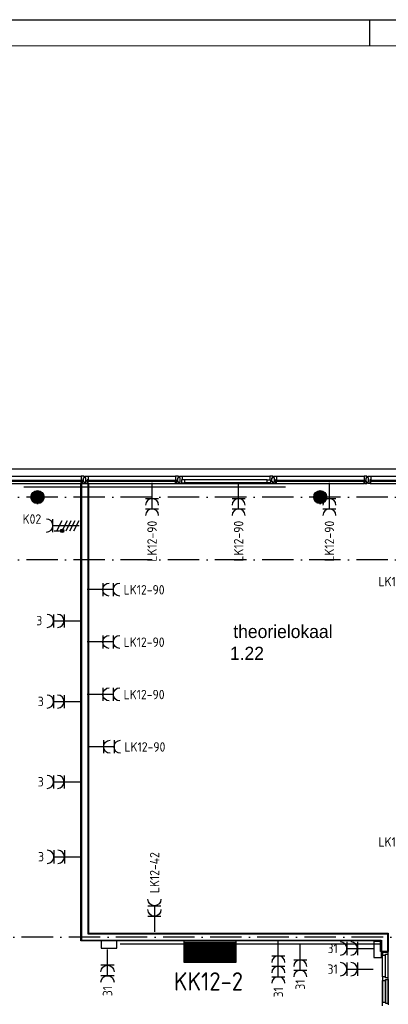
# Model space of a CAD drawing. Header units: millimetres. Extents: x 84333 to 241285, y -2244 to 84291.
# Tile 48 of 74: x 148579 to 155617, y 65492 to 84291. Entities that reach past the tile are written whole.
import ezdxf
from ezdxf.enums import TextEntityAlignment as Align

# ---------------------------------------------------------------- set-up
doc = ezdxf.new("R2010")
doc.units = ezdxf.units.MM
doc.header["$LTSCALE"] = 100
for name, pattern in [('CENTER2', [1.125, 0.75, -0.125, 0.125, -0.125]), ('DASHDOT', [9, 6, -1.5, 0, -1.5]), ('SMALL_DASH', [1.5, 0.5, -1])]:
    doc.linetypes.add(name, pattern=pattern)
doc.layers.get('0').update_dxf_attribs({"linetype": 'CONTINUOUS'})
for name, color, linetype in [('AFDELING', 4, 'CONTINUOUS'), ('AL$7----_STRAMIEN', 1, 'DASHDOT'), ('AL21----_BUITENWAND', 4, 'CONTINUOUS'), ('AL22----_BINNENWAND', 7, 'CONTINUOUS'), ('AL28----_KONSTRUKTIE', 3, 'CONTINUOUS'), ('AL31----_BUITENKOZ', 7, 'CONTINUOUS'), ('AL32----_BINNENKOZ', 7, 'CONTINUOUS'), ('ALXAA---_GEWBETON', 12, 'CONTINUOUS'), ('ALXOU---_GLAS', 7, 'CONTINUOUS'), ('BOUW', 8, 'CONTINUOUS'), ('EA61303-_ARCEER', 1, 'CONTINUOUS'), ('EB62203-_ATTRIB', 2, 'CONTINUOUS'), ('EB62205-_ATTRIB', 2, 'CONTINUOUS'), ('EB62208-_ATTRIB', 2, 'CONTINUOUS'), ('EB63103-_ATTRIB', 2, 'CONTINUOUS'), ('EL61303-_WANDGOOT', 3, 'CONTINUOUS'), ('EL62203-_KRACHT-WCD230', 3, 'CONTINUOUS'), ('EL62205-_KRACHT-KAST', 3, 'CONTINUOUS'), ('EL62208-_KRACHT-WCD400', 3, 'CONTINUOUS'), ('EL63103-_LICHT-WCD230V', 3, 'CONTINUOUS'), ('EL6441--_DATACOM', 3, 'CONTINUOUS'), ('LIJN025', 10, 'CONTINUOUS'), ('LIJN050', 90, 'CONTINUOUS'), ('TEKST25', 10, 'CONTINUOUS'), ('TEKST35', 50, 'CONTINUOUS'), ('TEKST50', 90, 'CONTINUOUS'), ('wandgoot bestaand', 30, 'CONTINUOUS')]:
    doc.layers.add(name, color=color, linetype=linetype)
doc.styles.add('1_8', font='ISO', dxfattribs={"height": 1.8})
doc.styles.add('2_0', font='iso', dxfattribs={"height": 200})
doc.styles.add('3_5', font='iso', dxfattribs={"height": 3.5})
doc.styles.add('BURO-025', font='BUROFONT.shx', dxfattribs={"height": 250})
doc.styles.add('ISO', font='ISO.shx')
doc.styles.add('NORATT', font='isocp.shx')
doc.styles.add('ROMAND', font='romand')
doc.styles.get("Standard").update_dxf_attribs({"font": 'iso.shx'})
doc.styles.add('TECHNIC', font='technic_.ttf')

# ---------------------------------------------------------------- blocks, each defined once
blk = doc.blocks.new('A0-GE')
at = {"layer": 'LIJN025'}
blk.add_line((645.5, 836), (645.5, 841), dxfattribs=at)
blk.add_lwpolyline([(1500, 841), (1500, 0), (0, 0), (0, 841)], close=True, dxfattribs=at)
at = {"layer": 'LIJN050', "const_width": 0.2}
blk.add_lwpolyline([(1495, 836), (25, 836), (25, 5), (1495, 5)], close=True, dxfattribs=at)
at = {"layer": 'TEKST25', "style": 'ROMAND', "width": 2.899115}
blk.add_attdef('STATUS', text='', height=2.5, dxfattribs=at).set_placement((1454, 71.5), (1493, 71.5), align=Align.FIT)
at = {"layer": 'TEKST25', "style": 'ISO'}
for tag, p in [('E', (1455.25, 66)), ('NAAM-E', (1466.75, 66)), ('DATUM-E', (1485, 66)), ('D', (1455.25, 61)), ('NAAM-D', (1466.75, 61)), ('DATUM-D', (1485, 61)), ('C', (1455.25, 56)), ('NAAM-C', (1466.75, 56)), ('DATUM-C', (1485, 56)), ('B', (1455.25, 51)), ('NAAM-B', (1466.75, 51)), ('DATUM-B', (1485, 51)), ('A', (1455.25, 46)), ('NAAM-A', (1466.75, 46)), ('DATUM-A', (1485, 46))]:
    blk.add_attdef(tag, text='', height=2.5, dxfattribs=at).set_placement(p, align=Align.CENTER)
for tag, p in [('DATUM', (1332.75, 36.25)), ('SCHAAL', (1368, 36.25)), ('GETEKEND', (1398.25, 36.25)), ('GECONTOL.', (1433, 36.25)), ('FORMAAT', (1463.25, 28.25))]:
    blk.add_attdef(tag, p, '', height=2.5, dxfattribs=at)
at = {"layer": 'TEKST35', "style": 'ISO'}
for tag, p in [('PROJECT', (1334.5, 72.5)), ('PLAATS', (1334.5, 63.5)), ('INSTALLATIE-REGEL1', (1334.5, 52.5)), ('INSTALLATIE-REGEL2', (1334.5, 43.5))]:
    blk.add_attdef(tag, p, '', height=4, dxfattribs=at)
blk.add_attdef('PROJ.NR.', text='', height=4, dxfattribs=at).set_placement((1481, 23), align=Align.CENTER)
at = {"layer": 'TEKST50', "style": 'ISO'}
blk.add_attdef('FILE-NAAM', text='', height=5, dxfattribs=at).set_placement((1473.5, 7.5), align=Align.CENTER)
blk = doc.blocks.new('ES3W2A')
for p, q in [((1.25, 2), (-1.25, 2)), ((0, 2), (0, -3)), ((1.25, 0), (-1.25, 0))]:
    blk.add_line(p, q)
for centre in [(0, 3.25), (0, 1.25)]:
    blk.add_arc(centre, 1.25, 180, 0)
at = {"style": '1_8'}
for tag, flags, p in [('VERMOGEN', 9, (-2.5, 5)), ('GROEP', 8, (0, 5)), ('SCHAK', 8, (2.5, 5)), ('GELIJK', 9, (5, 5)), ('KAST', 9, (7, 5)), ('TAL', 8, (2.5, 5))]:
    blk.add_attdef(tag, text='', height=1.8, rotation=90, dxfattribs=dict(at, flags=flags)).set_placement(p, align=Align.MIDDLE_CENTER)
at = {"style": '1_8', "width": 0.7, "flags": 8}
blk.add_attdef('DOEL', text='', height=1.8, rotation=90, dxfattribs=at).set_placement((-2.5, 5), align=Align.MIDDLE_LEFT)
at = {"style": '1_8', "flags": 9}
blk.add_attdef('M_CODE', text='', height=1.8, dxfattribs=at).set_placement((0, 0), align=Align.MIDDLE_CENTER)
blk = doc.blocks.new('ES111261')
for p, q in [((-5, 1.75), (5, 1.75)), ((-5, 1.5), (5, 1.5)), ((-5, 1.25), (5, 1.25)), ((-5, 1), (5, 1)), ((-5, 0.75), (5, 0.75)), ((-5, 0.5), (5, 0.5)), ((-5, 0.25), (5, 0.25)), ((-5, 0), (5, 0)), ((-5, -0.25), (5, -0.25)), ((-5, -0.5), (5, -0.5)), ((-5, -0.75), (5, -0.75)), ((-5, -1), (5, -1)), ((-5, -1.25), (5, -1.25)), ((-5, -1.5), (5, -1.5)), ((-5, -1.75), (5, -1.75)), ((-5, -2), (5, -2))]:
    blk.add_line(p, q)
blk.add_lwpolyline([(-5, -2), (5, -2), (5, 2), (-5, 2)], close=True)
for tag, height, style, flags, p in [('GROEPI', 1.8, '1_8', 9, (0, 9.5)), ('GROEP', 1.8, '1_8', 8, (0, 7.5)), ('CODE', 3.5, '3_5', 8, (0, 4.5)), ('M_CODE', 1.8, '1_8', 9, (0, 0)), ('KAST', 1.8, '1_8', 9, (0, -3.5)), ('VERMOGEN', 1.8, '1_8', 9, (0, -5.5)), ('DOEL', 1.8, '1_8', 9, (0, -7.5)), ('VERMOGENI', 1.8, '1_8', 9, (0, -9.5)), ('DOELI', 1.8, '1_8', 9, (0, -11.5))]:
    blk.add_attdef(tag, text='', height=height, dxfattribs=dict(style=style, flags=flags)).set_placement(p, align=Align.MIDDLE_CENTER)
at = {"style": '1_8', "flags": 9}
blk.add_attdef('RUIMTE', text='', height=1.8, dxfattribs=at).set_placement((0, -9.5), align=Align.MIDDLE)
blk = doc.blocks.new('EH100000')
at = {"linetype": 'ByBlock'}
for p, q in [((1, 0.5), (0, 0.5)), ((1, 0.5, 1), (0, 0.5, 1)), ((0, -0.5, 1), (1, -0.5, 1)), ((1, -0.5), (0, -0.5))]:
    blk.add_line(p, q, dxfattribs=at)
at = {"linetype": 'ByBlock', "invisible_edges": 15}
for points in [[(1, -0.5), (0, -0.5), (0, 0.5), (1, 0.5)], [(0, 0.5), (1, 0.5), (1, 0.5, 1), (0, 0.5, 1)], [(0, -0.5, 1), (1, -0.5, 1), (1, -0.5), (0, -0.5)]]:
    blk.add_3dface(points, dxfattribs=at)
at = {"linetype": 'ByBlock', "style": '2_0', "flags": 8}
blk.add_attdef('FUNCTIE', text='', height=0.5, dxfattribs=at).set_placement((0.5, 0), align=Align.MIDDLE)
at = {"linetype": 'ByBlock', "flags": 9}
blk.add_attdef('SCHOT', text='', height=0.5, dxfattribs=at).set_placement((0.5, 0), align=Align.MIDDLE)
blk = doc.blocks.new('EH100005')
blk.add_lwpolyline([(-1, -0.5), (0, -0.5), (0, 0.5), (-1, 0.5)])
at = {"style": '2_0', "flags": 9}
blk.add_attdef('HULPSTUK', text='', height=0.5, dxfattribs=at).set_placement((0, 0), align=Align.MIDDLE)
blk = doc.blocks.new('ES3W3A')
at = {"color": 0}
for p, q in [((1.25, 4), (-1.25, 4)), ((1.25, 4), (-1.25, 4)), ((1.25, 4), (-1.25, 4)), ((1.25, 4), (-1.25, 4)), ((0, 4), (0, -3)), ((0, 4), (0, -3)), ((0, 4), (0, -3)), ((0, 4), (0, -3)), ((1.25, 2), (-1.25, 2)), ((1.25, 2), (-1.25, 2)), ((1.25, 2), (-1.25, 2)), ((1.25, 2), (-1.25, 2)), ((1.25, 0), (-1.25, 0)), ((1.25, 0), (-1.25, 0)), ((1.25, 0), (-1.25, 0)), ((1.25, 0), (-1.25, 0))]:
    blk.add_line(p, q, dxfattribs=at)
for centre in [(0, 5.25), (0, 5.25), (0, 5.25), (0, 5.25), (0, 3.25), (0, 3.25), (0, 3.25), (0, 3.25), (0, 1.25), (0, 1.25), (0, 1.25), (0, 1.25)]:
    blk.add_arc(centre, 1.25, 180, 0, dxfattribs=at)
for tag, style, flags, p in [('VERMOGEN', 'NORATT', 9, (-2.5, 6.5)), ('VERMOGEN', '1_8', 9, (-2.5, 6.5)), ('VERMOGEN', 'NORATT', 9, (-2.5, 6.5)), ('GROEP', 'NORATT', 8, (0, 7)), ('GROEP', '1_8', 8, (0, 7)), ('GROEP', 'NORATT', 8, (0, 7)), ('KAST', 'NORATT', 9, (2.5, 6.5)), ('KAST', '1_8', 9, (2.5, 6.5)), ('KAST', 'NORATT', 9, (2.5, 6.5))]:
    blk.add_attdef(tag, text='', height=1.8, rotation=90, dxfattribs=dict(at, style=style, flags=flags)).set_placement(p, align=Align.MIDDLE)
at = {"style": 'NORATT', "flags": 9}
blk.add_attdef('GELIJK', text='', height=1.8, rotation=90, dxfattribs=at).set_placement((5, 7), align=Align.MIDDLE_CENTER)
blk.add_attdef('GELIJK', text='', height=1.8, rotation=90, dxfattribs=at).set_placement((5, 7), align=Align.MIDDLE_CENTER)
at = {"color": 0, "width": 0.7, "flags": 8}
for tag, style, p in [('SCHAK', 'NORATT', (2.5, 6.625)), ('SCHAK', '1_8', (2.5, 6.625)), ('SCHAK', 'NORATT', (2.5, 6.625)), ('TAL', 'NORATT', (1.5, -1.5)), ('TAL', '1_8', (1.5, -1.5)), ('TAL', 'NORATT', (1.5, -1.5))]:
    blk.add_attdef(tag, text='', height=1.8, rotation=90, dxfattribs=dict(at, style=style)).set_placement(p, align=Align.MIDDLE)
for style in ['NORATT', '1_8', 'NORATT']:
    blk.add_attdef('DOEL', text='', height=1.8, rotation=90, dxfattribs=dict(at, style=style)).set_placement((-2.75, -2.25), align=Align.MIDDLE_LEFT)
at = {"style": 'NORATT', "flags": 9}
blk.add_attdef('M_CODE', text='', height=1.8, dxfattribs=at).set_placement((0, 0), align=Align.MIDDLE_CENTER)
blk.add_attdef('M_CODE', text='', height=1.8, dxfattribs=at).set_placement((0, 0), align=Align.MIDDLE_CENTER)
blk = doc.blocks.new('ES2W4A')
at = {"color": 0}
for p, q in [((-1.25, 2), (1.25, 2)), ((-1.25, 2), (1.25, 2)), ((0, 2), (0, -3)), ((0, 2), (0, -3))]:
    blk.add_line(p, q, dxfattribs=at)
at = {"color": 1}
for p, q in [((-1.2, -0.02), (-1.2, 0.52)), ((-1.2, -0.02), (-1.2, 0.52)), ((-1.07, -0.08), (-1.07, 0.58)), ((-1.07, -0.08), (-1.07, 0.58)), ((-1, 1.75), (-1, 0.75)), ((-1, 1.75), (-1, 0.75)), ((-1, 1.25), (1, 0.25)), ((-1, 1.25), (1, 0.25)), ((-1, 0.25), (1, -0.75)), ((-1, 0.25), (1, -0.75)), ((-0.93, -0.08), (-0.93, 0.58)), ((-0.93, -0.08), (-0.93, 0.58)), ((-0.8, -0.02), (-0.8, 0.52)), ((-0.8, -0.02), (-0.8, 0.52)), ((-1, -0.5), (1, -1.5)), ((-1, -0.5), (1, -1.5)), ((-1, -1.25), (1, -2.25)), ((-1, -1.25), (1, -2.25)), ((-1, -2), (1, -3)), ((-1, -2), (1, -3))]:
    blk.add_line(p, q, dxfattribs=at)
blk.add_circle((-1, 0.25), 0.333, dxfattribs=at)
blk.add_circle((-1, 0.25), 0.333, dxfattribs=at)
at = {"color": 0}
blk.add_arc((0, 3.25), 1.25, 180, 0, dxfattribs=at)
blk.add_arc((0, 3.25), 1.25, 180, 0, dxfattribs=at)
for tag, style, flags, p in [('VERMOGEN', 'NORATT', 9, (-3.75, 4.25)), ('VERMOGEN', '1_8', 9, (-3.75, 4.25)), ('GROEP', 'NORATT', 8, (1.25, 4.25)), ('GROEP', '1_8', 8, (1.25, 4.25)), ('DOEL', 'NORATT', 8, (-1.25, 4.25)), ('DOEL', '1_8', 8, (-1.25, 4.25)), ('KAST', 'NORATT', 9, (3.75, 4.25)), ('KAST', '1_8', 9, (3.75, 4.25)), ('TAL', 'NORATT', 8, (-3.75, 4.25)), ('TAL', '1_8', 8, (-3.75, 4.25))]:
    blk.add_attdef(tag, text='', height=1.8, rotation=90, dxfattribs=dict(style=style, flags=flags)).set_placement(p, align=Align.MIDDLE_LEFT)
at = {"color": 0, "width": 0.7, "flags": 8}
for style in ['NORATT', '1_8']:
    blk.add_attdef('SCHAK', text='', height=1.8, rotation=90, dxfattribs=dict(at, style=style)).set_placement((3.75, 4.25), align=Align.MIDDLE_LEFT)
at = {"flags": 9}
for style in ['NORATT', '1_8']:
    blk.add_attdef('GELIJK', text='', height=1.8, rotation=90, dxfattribs=dict(at, style=style)).set_placement((5, 5), align=Align.MIDDLE_CENTER)
for style in ['NORATT', '1_8']:
    blk.add_attdef('M_CODE', text='', height=1.8, dxfattribs=dict(at, style=style)).set_placement((0, 0), align=Align.MIDDLE_CENTER)
blk = doc.blocks.new('A$C13e6995e')
at = {"layer": 'AL$7----_STRAMIEN', "color": 1}
for p, q in [((92876, 77420), (52674, 77420)), ((92876, 76220), (52674, 76220)), ((92785, 69020), (52585, 69020))]:
    blk.add_line(p, q, dxfattribs=at)
at = {"layer": 'AL21----_BUITENWAND', "color": 8}
blk.add_line((55945, 77960), (89425, 77960), dxfattribs=at)
at = {"layer": 'AL22----_BINNENWAND', "color": 8}
for p, q in [((65410, 68945), (65410, 77680)), ((65410, 77680), (65560, 77680)), ((65560, 77680), (65560, 69095)), ((65560, 69095), (71284, 69095)), ((71284, 69095), (71284, 68743)), ((71134, 68945), (65410, 68945)), ((71134, 68743), (71134, 68945)), ((71284, 68743), (71134, 68743))]:
    blk.add_line(p, q, dxfattribs=at)
at = {"layer": 'AL22----_BINNENWAND', "color": 8, "linetype": 'Continuous'}
for p, q in [((65425, 77680), (65425, 68960)), ((65545, 77680), (65545, 69080)), ((65545, 69080), (71269, 69080)), ((71269, 69080), (71269, 68743)), ((65425, 68960), (71149, 68960)), ((71149, 68960), (71149, 68743))]:
    blk.add_line(p, q, dxfattribs=at)
at = {"layer": 'AL28----_KONSTRUKTIE', "color": 8}
for centre in [(64585, 77420), (69985, 77420)]:
    blk.add_circle(centre, 125, dxfattribs=at)
at = {"layer": 'AL31----_BUITENKOZ', "color": 8}
for p, q in [((63750, 77819), (65420, 77819)), ((63750, 77680), (65420, 77680)), ((65550, 77819), (67220, 77819)), ((65550, 77680), (67220, 77680)), ((67350, 77819), (69020, 77819)), ((68970, 77747), (67400, 77747)), ((68970, 77693), (67400, 77693)), ((69150, 77819), (70820, 77819)), ((69150, 77680), (70820, 77680)), ((70950, 77819), (72620, 77819)), ((70950, 77680), (72620, 77680))]:
    blk.add_line(p, q, dxfattribs=at)
at = {"layer": 'AL31----_BUITENKOZ', "color": 8, "linetype": 'Continuous'}
for p, q in [((65457, 77819), (65420, 77819)), ((65420, 77819), (65420, 77812)), ((65420, 77812), (65420, 77808)), ((65420, 77808), (65420, 77800)), ((65420, 77800), (65420, 77747)), ((65420, 77747), (65437, 77747)), ((65420, 77680), (65420, 77717)), ((65420, 77717), (65437, 77717)), ((65432, 77680), (65420, 77680)), ((65437, 77685), (65432, 77685)), ((65432, 77685), (65432, 77680)), ((65437, 77747), (65437, 77680)), ((65437, 77717), (65437, 77685)), ((65437, 77680), (65476, 77680)), ((65476, 77819), (65457, 77819)), ((65462, 77710), (65462, 77790)), ((65462, 77790), (65476, 77790)), ((65476, 77710), (65462, 77710)), ((65476, 77813), (65476, 77819)), ((65476, 77799), (65476, 77813)), ((65476, 77790), (65476, 77799)), ((65476, 77799), (65476, 77799)), ((65476, 77700), (65476, 77710)), ((65476, 77686), (65476, 77700)), ((65476, 77700), (65476, 77700)), ((65476, 77680), (65476, 77686)), ((65494, 77813), (65494, 77819)), ((65494, 77819), (65513, 77819)), ((65494, 77800), (65494, 77813)), ((65494, 77790), (65494, 77800)), ((65494, 77800), (65494, 77800)), ((65508, 77790), (65494, 77790)), ((65494, 77700), (65494, 77710)), ((65494, 77710), (65508, 77710)), ((65494, 77686), (65494, 77700)), ((65494, 77700), (65494, 77700)), ((65494, 77680), (65494, 77686)), ((65533, 77680), (65494, 77680)), ((65508, 77710), (65508, 77790)), ((65513, 77819), (65550, 77819)), ((65550, 77747), (65533, 77747)), ((65533, 77747), (65533, 77680)), ((65533, 77717), (65533, 77685)), ((65550, 77717), (65533, 77717)), ((65533, 77685), (65538, 77685)), ((65538, 77685), (65538, 77680)), ((65538, 77680), (65550, 77680)), ((65550, 77819), (65550, 77812)), ((65550, 77812), (65550, 77808)), ((65550, 77808), (65550, 77800)), ((65550, 77800), (65550, 77747)), ((65550, 77680), (65550, 77717)), ((67257, 77819), (67220, 77819)), ((67220, 77819), (67220, 77812)), ((67220, 77812), (67220, 77808)), ((67220, 77808), (67220, 77800)), ((67220, 77800), (67220, 77747)), ((67220, 77747), (67237, 77747)), ((67220, 77680), (67220, 77717)), ((67220, 77717), (67237, 77717)), ((67232, 77680), (67220, 77680)), ((67237, 77685), (67232, 77685)), ((67232, 77685), (67232, 77680)), ((67237, 77747), (67237, 77680)), ((67237, 77717), (67237, 77685)), ((67237, 77680), (67276, 77680)), ((67276, 77819), (67257, 77819)), ((67262, 77710), (67262, 77790)), ((67262, 77790), (67276, 77790)), ((67276, 77710), (67262, 77710)), ((67276, 77813), (67276, 77819)), ((67276, 77799), (67276, 77813)), ((67276, 77790), (67276, 77799)), ((67276, 77799), (67276, 77799)), ((67276, 77700), (67276, 77710)), ((67276, 77686), (67276, 77700)), ((67276, 77700), (67276, 77700)), ((67276, 77680), (67276, 77686)), ((67294, 77813), (67294, 77819)), ((67294, 77819), (67313, 77819)), ((67294, 77800), (67294, 77813)), ((67294, 77790), (67294, 77800)), ((67294, 77800), (67294, 77800)), ((67308, 77790), (67294, 77790)), ((67294, 77700), (67294, 77710)), ((67294, 77710), (67308, 77710)), ((67294, 77686), (67294, 77700)), ((67294, 77700), (67294, 77700)), ((67294, 77680), (67294, 77686)), ((67333, 77680), (67294, 77680)), ((67308, 77710), (67308, 77790)), ((67313, 77819), (67350, 77819)), ((67350, 77747), (67333, 77747)), ((67333, 77747), (67333, 77680)), ((67333, 77747), (67333, 77693)), ((67400, 77747), (67333, 77747)), ((67333, 77693), (67400, 77693)), ((67350, 77819), (67350, 77812)), ((67350, 77812), (67350, 77808)), ((67350, 77808), (67350, 77800)), ((67350, 77800), (67350, 77747)), ((67400, 77693), (67400, 77747)), ((68970, 77693), (68970, 77747)), ((68970, 77747), (69037, 77747)), ((69037, 77693), (68970, 77693)), ((69057, 77819), (69020, 77819)), ((69020, 77819), (69020, 77812)), ((69020, 77812), (69020, 77808)), ((69020, 77808), (69020, 77800)), ((69020, 77800), (69020, 77747)), ((69020, 77747), (69037, 77747)), ((69037, 77747), (69037, 77680)), ((69037, 77747), (69037, 77693)), ((69037, 77680), (69076, 77680)), ((69076, 77819), (69057, 77819)), ((69062, 77710), (69062, 77790)), ((69062, 77790), (69076, 77790)), ((69076, 77710), (69062, 77710)), ((69076, 77813), (69076, 77819)), ((69076, 77799), (69076, 77813)), ((69076, 77790), (69076, 77799)), ((69076, 77799), (69076, 77799)), ((69076, 77700), (69076, 77710)), ((69076, 77686), (69076, 77700)), ((69076, 77700), (69076, 77700)), ((69076, 77680), (69076, 77686)), ((69094, 77813), (69094, 77819)), ((69094, 77819), (69113, 77819)), ((69094, 77800), (69094, 77813)), ((69094, 77790), (69094, 77800)), ((69094, 77800), (69094, 77800)), ((69108, 77790), (69094, 77790)), ((69094, 77700), (69094, 77710)), ((69094, 77710), (69108, 77710)), ((69094, 77686), (69094, 77700)), ((69094, 77700), (69094, 77700)), ((69094, 77680), (69094, 77686)), ((69133, 77680), (69094, 77680)), ((69108, 77710), (69108, 77790)), ((69113, 77819), (69150, 77819)), ((69150, 77747), (69133, 77747)), ((69133, 77747), (69133, 77680)), ((69133, 77717), (69133, 77685)), ((69150, 77717), (69133, 77717)), ((69133, 77685), (69138, 77685)), ((69138, 77685), (69138, 77680)), ((69138, 77680), (69150, 77680)), ((69150, 77819), (69150, 77812)), ((69150, 77812), (69150, 77808)), ((69150, 77808), (69150, 77800)), ((69150, 77800), (69150, 77747)), ((69150, 77680), (69150, 77717)), ((70857, 77819), (70820, 77819)), ((70820, 77819), (70820, 77812)), ((70820, 77812), (70820, 77808)), ((70820, 77808), (70820, 77800)), ((70820, 77800), (70820, 77747)), ((70820, 77747), (70837, 77747)), ((70820, 77680), (70820, 77717)), ((70820, 77717), (70837, 77717)), ((70832, 77680), (70820, 77680)), ((70837, 77685), (70832, 77685)), ((70832, 77685), (70832, 77680)), ((70837, 77747), (70837, 77680)), ((70837, 77717), (70837, 77685)), ((70837, 77680), (70876, 77680)), ((70876, 77819), (70857, 77819)), ((70862, 77710), (70862, 77790)), ((70862, 77790), (70876, 77790)), ((70876, 77710), (70862, 77710)), ((70876, 77813), (70876, 77819)), ((70876, 77799), (70876, 77813)), ((70876, 77790), (70876, 77799)), ((70876, 77799), (70876, 77799)), ((70876, 77700), (70876, 77710)), ((70876, 77686), (70876, 77700)), ((70876, 77700), (70876, 77700)), ((70876, 77680), (70876, 77686)), ((70894, 77813), (70894, 77819)), ((70894, 77819), (70913, 77819)), ((70894, 77800), (70894, 77813)), ((70894, 77790), (70894, 77800)), ((70894, 77800), (70894, 77800)), ((70908, 77790), (70894, 77790)), ((70894, 77700), (70894, 77710)), ((70894, 77710), (70908, 77710)), ((70894, 77686), (70894, 77700)), ((70894, 77700), (70894, 77700)), ((70894, 77680), (70894, 77686)), ((70933, 77680), (70894, 77680)), ((70908, 77710), (70908, 77790)), ((70913, 77819), (70950, 77819)), ((70950, 77747), (70933, 77747)), ((70933, 77747), (70933, 77680)), ((70933, 77717), (70933, 77685)), ((70950, 77717), (70933, 77717)), ((70933, 77685), (70938, 77685)), ((70938, 77685), (70938, 77680)), ((70938, 77680), (70950, 77680)), ((70950, 77819), (70950, 77812)), ((70950, 77812), (70950, 77808)), ((70950, 77808), (70950, 77800)), ((70950, 77800), (70950, 77747)), ((70950, 77680), (70950, 77717))]:
    blk.add_line(p, q, dxfattribs=at)
at = {"layer": 'AL32----_BINNENKOZ', "color": 8}
for p, q in [((71192, 68743), (71170, 68743)), ((71170, 68743), (71170, 68676)), ((71170, 68676), (71233, 68676)), ((71170, 68260), (71170, 68676)), ((71170, 68260), (71170, 68676)), ((71192, 68727), (71192, 68743)), ((71259, 68727), (71192, 68727)), ((71233, 68676), (71233, 68693)), ((71233, 68693), (71284, 68693)), ((71233, 68260), (71233, 68676)), ((71284, 68743), (71259, 68743)), ((71259, 68743), (71259, 68727)), ((71284, 68693), (71284, 68743)), ((71284, 68243), (71284, 68693)), ((71233, 68260), (71170, 68260)), ((71170, 68260), (71170, 68193)), ((71233, 68243), (71233, 68260)), ((71170, 67776), (71170, 68193)), ((71170, 68193), (71170, 67776)), ((71170, 67776), (71170, 68193)), ((71170, 68193), (71170, 67776)), ((71170, 68193), (71233, 68193)), ((71284, 68243), (71233, 68243)), ((71233, 68193), (71233, 68210)), ((71233, 68210), (71284, 68210)), ((71233, 67776), (71233, 68193)), ((71233, 68193), (71233, 67776)), ((71284, 68210), (71284, 68243)), ((71284, 67759), (71284, 68210)), ((71284, 68210), (71284, 67759)), ((71170, 67709), (71170, 67776)), ((71170, 67776), (71233, 67776)), ((71233, 67776), (71233, 67759)), ((71233, 67759), (71284, 67759)), ((71284, 67759), (71284, 67726))]:
    blk.add_line(p, q, dxfattribs=at)
at = {"layer": 'ALXAA---_GEWBETON', "color": 8}
for p, q in [((64465, 77456), (64705, 77456)), ((64473, 77476), (64697, 77476)), ((64485, 77496), (64684, 77496)), ((64505, 77516), (64665, 77516)), ((64538, 77536), (64632, 77536)), ((69865, 77456), (70105, 77456)), ((69873, 77476), (70097, 77476)), ((69885, 77496), (70084, 77496)), ((69905, 77516), (70065, 77516)), ((69938, 77536), (70032, 77536)), ((64460, 77416), (64710, 77416)), ((64461, 77436), (64709, 77436)), ((64462, 77396), (64708, 77396)), ((64468, 77376), (64702, 77376)), ((64478, 77356), (64692, 77356)), ((64493, 77336), (64677, 77336)), ((64516, 77316), (64654, 77316)), ((64572, 77296), (64598, 77296)), ((69860, 77416), (70110, 77416)), ((69861, 77436), (70109, 77436)), ((69862, 77396), (70108, 77396)), ((69868, 77376), (70102, 77376)), ((69878, 77356), (70092, 77356)), ((69893, 77336), (70077, 77336)), ((69916, 77316), (70054, 77316)), ((69972, 77296), (69998, 77296))]:
    blk.add_line(p, q, dxfattribs=at)
at = {"layer": 'ALXOU---_GLAS', "color": 8}
for p, q in [((63735, 77745), (65435, 77745)), ((65435, 77719), (63735, 77719)), ((65435, 77745), (65435, 77719)), ((65535, 77719), (65535, 77745)), ((65535, 77745), (67235, 77745)), ((67235, 77719), (65535, 77719)), ((67235, 77745), (67235, 77719)), ((69135, 77719), (69135, 77745)), ((69135, 77745), (70835, 77745)), ((70835, 77719), (69135, 77719)), ((70835, 77745), (70835, 77719)), ((70935, 77719), (70935, 77745)), ((70935, 77745), (72635, 77745)), ((72635, 77719), (70935, 77719))]:
    blk.add_line(p, q, dxfattribs=at)
at = {"layer": 'AFDELING', "color": 8, "style": 'TECHNIC'}
for p in [(92219, 54468), (58038, 41625), (88108, 41444)]:
    blk.add_attdef('VIDE', text='', height=500, dxfattribs=at).set_placement(p, align=Align.CENTER)
blk.add_attdef('VIDE', text='', height=500, rotation=90, dxfattribs=at).set_placement((75129, 25766), align=Align.CENTER)
at = {"layer": 'BOUW', "style": 'BURO-025'}
for s, p in [('theorielokaal', (68324, 74729)), ('1.22', (68259, 74312))]:
    blk.add_text(s, height=250, dxfattribs=at).set_placement(p)
blk = doc.blocks.new('*U118')
at = {"color": 0, "linetype": 'SMALL_DASH', "ltscale": 100}
for p, q in [((0, 32, -1100), (7921, 32, -1100)), ((0, -32, -1100), (7921, -32, -1100))]:
    blk.add_line(p, q, dxfattribs=at)
blk = doc.blocks.new('*U119')
at = {"color": 0, "linetype": 'SMALL_DASH', "ltscale": 100}
for p, q in [((0, 32, -1100), (8300, 32, -1100)), ((0, -32, -1100), (8300, -32, -1100))]:
    blk.add_line(p, q, dxfattribs=at)
blk = doc.blocks.new('*U114')
at = {"color": 0, "linetype": 'SMALL_DASH', "ltscale": 100}
for p, q in [((0, 32, -1100), (5792, 32, -1100)), ((0, -33, -1100), (5792, -33, -1100))]:
    blk.add_line(p, q, dxfattribs=at)
at = {"color": 2, "linetype": 'CENTER2', "ltscale": 100}
for tag in ['CODE', 'POSITIONCODE', 'SECTIONCODE']:
    blk.add_attdef(tag, (0, 0), '', height=1.8, dxfattribs=at)

msp = doc.modelspace()

# ---------------------------------------------------------------- hatches: boundary and pattern name
at = {"layer": 'EA61303-_ARCEER'}
h = msp.add_hatch(dxfattribs=at)
h.set_pattern_fill('LINE,N', color=256, scale=20, angle=225, style=0)
h.set_pattern_definition([(225, (150435.68, 66636.81), (44.901, -44.901), [])])
edge = h.paths.add_edge_path()
edge.add_line((150436, 66712), (150134, 66712))
edge = h.paths.add_edge_path()
edge.add_line((150134, 66712), (150134, 66562))
edge = h.paths.add_edge_path()
edge.add_line((150134, 66562), (150436, 66562))
edge = h.paths.add_edge_path()
edge.add_line((150436, 66562), (150436, 66712))
h = msp.add_hatch(dxfattribs=at)
h.set_pattern_fill('LINE,N', color=256, scale=20, angle=135, style=0)
h.set_pattern_definition([(135, (155413.836, 66386.6), (-44.901, -44.901), [])])
edge = h.paths.add_edge_path()
edge.add_line((155489, 66387), (155489, 66688))
edge = h.paths.add_edge_path()
edge.add_line((155489, 66688), (155339, 66688))
edge = h.paths.add_edge_path()
edge.add_line((155339, 66688), (155339, 66387))
edge = h.paths.add_edge_path()
edge.add_line((155339, 66387), (155489, 66387))

# ---------------------------------------------------------------- block references
at = {"xscale": 100, "yscale": 100, "zscale": 100}
msp.add_blockref('A0-GE', (90712, 191), dxfattribs=at)
at = {"layer": 'EL61303-_WANDGOOT', "yscale": 149.5}
for name, p, xscale, zscale, rotation in [('EH100000', (150436, 66637, 2415), 301.2696465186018, 275.9999999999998, 180), ('EH100005', (150134, 66637, 2415), 276, 276, 180), ('EH100005', (155414, 66688, 2415), 275.9999999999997, 275.9999999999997, 90), ('EH100000', (155414, 66387, 2415), 301.2696465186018, 275.9999999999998, 90), ('EH100005', (155414, 66387, 2415), 275.9999999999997, 275.9999999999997, 270)]:
    msp.add_blockref(name, p, dxfattribs=dict(at, xscale=xscale, zscale=zscale, rotation=rotation))
at = {"layer": 'EL61303-_WANDGOOT', "xscale": 276, "yscale": 149.5, "zscale": 276}
msp.add_blockref('EH100005', (150436, 66637, 2415), dxfattribs=at)
at = {"layer": 'EL62203-_KRACHT-WCD230'}
ref = msp.add_blockref('ES3W3A', (153517, 66418), dxfattribs=dict(at, xscale=100, yscale=100, zscale=100, rotation=180))
ref.add_attrib('GROEP', '31', dxfattribs={"layer": 'EB62203-_ATTRIB', "color": 1, "height": 180, "rotation": 90, "style": 'NORATT', "flags": 8}).set_placement((153517, 65721), align=Align.MIDDLE)
at = {"layer": 'EL62205-_KRACHT-KAST'}
ref = msp.add_blockref('ES111261', (152210, 66494), dxfattribs=dict(at, xscale=100, yscale=100, zscale=100))
ref.add_attrib('CODE', 'KK12-2', dxfattribs={"layer": 'EB62205-_ATTRIB', "color": 3, "height": 350, "style": '3_5', "flags": 8}).set_placement((152183, 65929), align=Align.MIDDLE_CENTER)
at = {"layer": 'EL62208-_KRACHT-WCD400'}
ref = msp.add_blockref('ES2W4A', (149414, 74632), dxfattribs=dict(at, xscale=100, yscale=100, zscale=100, rotation=90))
ref.add_attrib('GROEP', 'K02', dxfattribs={"layer": 'EB62208-_ATTRIB', "color": 1, "height": 180, "style": 'NORATT', "flags": 8}).set_placement((148989, 74757), align=Align.MIDDLE_RIGHT)
at = {"layer": 'EL63103-_LICHT-WCD230V'}
ref = msp.add_blockref('ES3W2A', (151106, 75149), dxfattribs=dict(at, xscale=100, yscale=100, zscale=100, rotation=180))
ref.add_attrib('GROEP', 'LK12-90', dxfattribs={"layer": 'EB63103-_ATTRIB', "color": 1, "height": 180, "rotation": 90, "style": 'NORATT', "flags": 8}).set_placement((151106, 74724), align=Align.MIDDLE_RIGHT)
ref = msp.add_blockref('ES3W2A', (152759, 75149), dxfattribs=dict(at, xscale=100, yscale=100, zscale=100, rotation=180))
ref.add_attrib('GROEP', 'LK12-90', dxfattribs={"layer": 'EB63103-_ATTRIB', "color": 1, "height": 180, "rotation": 90, "style": 'NORATT', "flags": 8}).set_placement((152759, 74724), align=Align.MIDDLE_RIGHT)
ref = msp.add_blockref('ES3W2A', (154493, 75149), dxfattribs=dict(at, xscale=100, yscale=100, zscale=100, rotation=180))
ref.add_attrib('GROEP', 'LK12-90', dxfattribs={"layer": 'EB63103-_ATTRIB', "color": 1, "height": 180, "rotation": 90, "style": 'NORATT', "flags": 8}).set_placement((154493, 74724), align=Align.MIDDLE_RIGHT)
ref = msp.add_blockref('ES3W2A', (150165, 73410), dxfattribs=dict(at, xscale=-100, yscale=100, zscale=100, rotation=270))
ref.add_attrib('GROEP', 'LK12-90', dxfattribs={"layer": 'EB63103-_ATTRIB', "color": 1, "height": 180, "style": 'NORATT', "flags": 8}).set_placement((151345, 73406), align=Align.MIDDLE_RIGHT)
ref = msp.add_blockref('ES3W2A', (156641, 73563), dxfattribs=dict(at, xscale=100, yscale=100, zscale=100, rotation=90))
ref.add_attrib('GROEP', 'LK12-43', dxfattribs={"layer": 'EB63103-_ATTRIB', "color": 1, "height": 180, "style": '1_8', "flags": 8}).set_placement((156216, 73563), align=Align.MIDDLE_RIGHT)
ref = msp.add_blockref('ES3W2A', (149426, 72812), dxfattribs=dict(at, xscale=100, yscale=100, zscale=100, rotation=90))
ref.add_attrib('GROEP', '3', dxfattribs={"layer": 'EB63103-_ATTRIB', "color": 1, "height": 180, "style": '1_8', "flags": 8}).set_placement((149009, 72818), align=Align.MIDDLE_RIGHT)
ref = msp.add_blockref('ES3W2A', (150165, 72410), dxfattribs=dict(at, xscale=-100, yscale=100, zscale=100, rotation=270))
ref.add_attrib('GROEP', 'LK12-90', dxfattribs={"layer": 'EB63103-_ATTRIB', "color": 1, "height": 180, "style": 'NORATT', "flags": 8}).set_placement((151345, 72406), align=Align.MIDDLE_RIGHT)
ref = msp.add_blockref('ES3W2A', (150165, 71410), dxfattribs=dict(at, xscale=-100, yscale=100, zscale=100, rotation=270))
ref.add_attrib('GROEP', 'LK12-90', dxfattribs={"layer": 'EB63103-_ATTRIB', "color": 1, "height": 180, "style": 'NORATT', "flags": 8}).set_placement((151345, 71406), align=Align.MIDDLE_RIGHT)
ref = msp.add_blockref('ES3W2A', (149426, 71272), dxfattribs=dict(at, xscale=100, yscale=100, zscale=100, rotation=90))
ref.add_attrib('GROEP', '3', dxfattribs={"layer": 'EB63103-_ATTRIB', "color": 1, "height": 180, "style": '1_8', "flags": 8}).set_placement((149038, 71275), align=Align.MIDDLE_RIGHT)
ref = msp.add_blockref('ES3W2A', (150180, 70410), dxfattribs=dict(at, xscale=-100, yscale=100, zscale=100, rotation=270))
ref.add_attrib('GROEP', 'LK12-90', dxfattribs={"layer": 'EB63103-_ATTRIB', "color": 1, "height": 180, "style": 'NORATT', "flags": 8}).set_placement((151360, 70406), align=Align.MIDDLE_RIGHT)
ref = msp.add_blockref('ES3W2A', (149426, 69738), dxfattribs=dict(at, xscale=100, yscale=100, zscale=100, rotation=90))
ref.add_attrib('GROEP', '3', dxfattribs={"layer": 'EB63103-_ATTRIB', "color": 1, "height": 180, "style": '1_8', "flags": 8}).set_placement((149038, 69741), align=Align.MIDDLE_RIGHT)
ref = msp.add_blockref('ES3W2A', (156641, 68592), dxfattribs=dict(at, xscale=100, yscale=100, zscale=100, rotation=90))
ref.add_attrib('GROEP', 'LK12-43', dxfattribs={"layer": 'EB63103-_ATTRIB', "color": 1, "height": 180, "style": '1_8', "flags": 8}).set_placement((156216, 68592), align=Align.MIDDLE_RIGHT)
ref = msp.add_blockref('ES3W2A', (149431, 68307), dxfattribs=dict(at, xscale=100, yscale=100, zscale=100, rotation=90))
ref.add_attrib('GROEP', '3', dxfattribs={"layer": 'EB63103-_ATTRIB', "color": 1, "height": 180, "style": '1_8', "flags": 8}).set_placement((149043, 68310), align=Align.MIDDLE_RIGHT)
ref = msp.add_blockref('ES3W2A', (151151, 67174), dxfattribs=dict(at, xscale=-100, yscale=100, zscale=100))
ref.add_attrib('GROEP', 'LK12-42', dxfattribs={"layer": 'EB63103-_ATTRIB', "color": 1, "height": 180, "rotation": 90, "style": '1_8', "flags": 8}).set_placement((151154, 68397), align=Align.MIDDLE_RIGHT)
ref = msp.add_blockref('ES3W2A', (153935, 66341), dxfattribs=dict(at, xscale=100, yscale=100, zscale=100, rotation=180))
ref.add_attrib('GROEP', '31', dxfattribs={"layer": 'EB63103-_ATTRIB', "color": 1, "height": 180, "rotation": 90, "style": '1_8', "flags": 8}).set_placement((153934, 65966), align=Align.MIDDLE_RIGHT)
ref = msp.add_blockref('ES3W2A', (155026, 66558), dxfattribs=dict(at, xscale=100, yscale=100, zscale=100, rotation=90))
ref.add_attrib('GROEP', '31', dxfattribs={"layer": 'EB63103-_ATTRIB', "color": 1, "height": 180, "style": '1_8', "flags": 8}).set_placement((154651, 66558), align=Align.MIDDLE_RIGHT)
ref = msp.add_blockref('ES3W2A', (150255, 66237), dxfattribs=dict(at, xscale=-100, yscale=100, zscale=100, rotation=180))
ref.add_attrib('GROEP', '31', dxfattribs={"layer": 'EB63103-_ATTRIB', "color": 1, "height": 180, "rotation": 90, "style": '1_8', "flags": 8}).set_placement((150256, 65841), align=Align.MIDDLE_RIGHT)
ref = msp.add_blockref('ES3W2A', (155026, 66163), dxfattribs=dict(at, xscale=100, yscale=100, zscale=100, rotation=90))
ref.add_attrib('GROEP', '31', dxfattribs={"layer": 'EB63103-_ATTRIB', "color": 1, "height": 180, "style": '1_8', "flags": 8}).set_placement((154651, 66163), align=Align.MIDDLE_RIGHT)
at = {"layer": 'EL6441--_DATACOM'}
msp.add_blockref('A$C13e6995e', (84333, -2244), dxfattribs=at)
at = {"layer": 'wandgoot bestaand', "linetype": 'SMALL_DASH', "ltscale": 100}
for name, p in [('*U118', (140734, 75402, 1100)), ('*U119', (148656, 75402, 1100))]:
    msp.add_blockref(name, p, dxfattribs=at)
at = {"layer": 'wandgoot bestaand', "linetype": 'SMALL_DASH', "ltscale": 100, "rotation": 180}
msp.add_blockref('*U114', (155497, 66673, 1100), dxfattribs=at)

doc.saveas('drawing.dxf')
